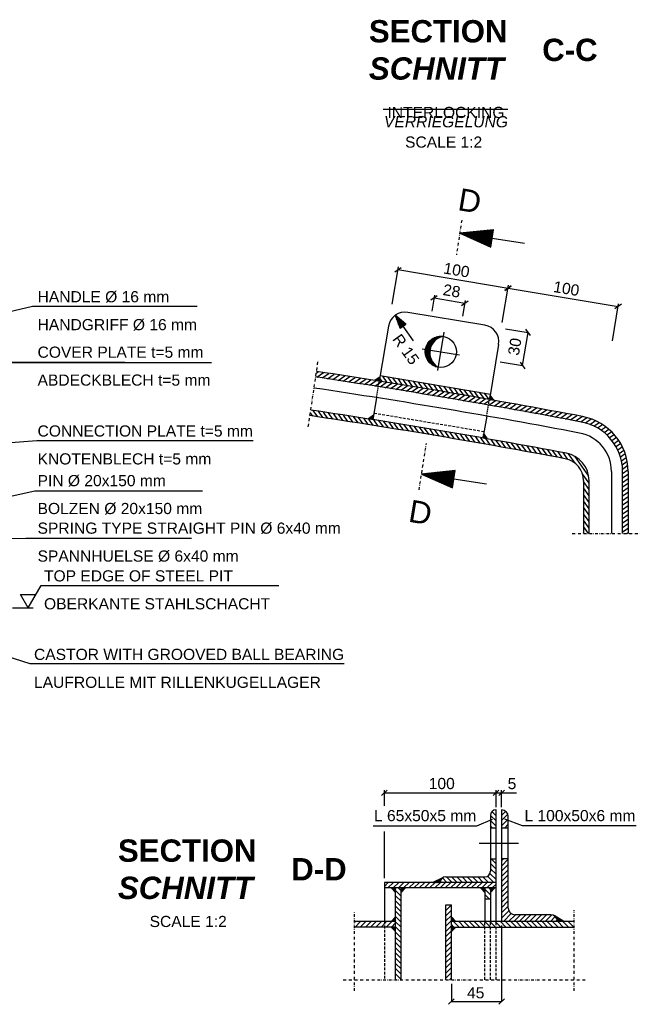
# Model space of a CAD drawing. Header units: millimetres. Extents: x -199700 to -180307, y -39802 to -30209.
# Tile 8 of 11: x -191631 to -191076, y -39802 to -38920. Entities that reach past the tile are written whole.
import ezdxf

# ---------------------------------------------------------------- set-up
doc = ezdxf.new("R2010")
doc.units = ezdxf.units.MM
doc.header["$LTSCALE"] = 5
doc.header["$MEASUREMENT"] = 0
for name, pattern in [('DASHDOT', [1, 0.5, -0.25, 0, -0.25]), ('DASHED', [0.75, 0.5, -0.25]), ('HIDDEN', [0.375, 0.25, -0.125])]:
    doc.linetypes.add(name, pattern=pattern)
doc.layers.get('0').update_dxf_attribs({"linetype": 'CONTINUOUS'})
for name, color, linetype in [('2', 7, 'CONTINUOUS'), ('3', 7, 'CONTINUOUS'), ('4', 7, 'CONTINUOUS'), ('5', 7, 'CONTINUOUS'), ('6', 7, 'CONTINUOUS'), ('7', 7, 'CONTINUOUS'), ('Beschriftung', 7, 'CONTINUOUS')]:
    doc.layers.add(name, color=color, linetype=linetype)

# ---------------------------------------------------------------- blocks, each defined once
blk = doc.blocks.new('VER')
at = {"layer": '2', "color": 7, "linetype": 'Continuous'}
for p, q in [((0, -40), (40, 0)), ((0, -35.757), (35.757, 0)), ((0, -31.515), (31.515, 0)), ((0, -27.273), (27.273, 0)), ((0, -23.029), (23.029, 0)), ((0, -18.787), (18.787, 0)), ((0, -14.545), (14.545, 0)), ((0, -10.301), (10.301, 0)), ((0, -6.059), (6.059, 0)), ((0, -1.817), (1.817, 0))]:
    blk.add_line(p, q, dxfattribs=at)
blk = doc.blocks.new('PFEIL')
at = {"layer": '4', "color": 7, "linetype": 'Continuous'}
for p, q in [((-400, 0), (-200, 0)), ((-200, 53.59), (-200, -53.59)), ((0, 0), (-200, 53.59)), ((-200, 50.491), (-188.434, 50.491)), ((-200, 45.991), (-171.64, 45.991)), ((-200, 41.491), (-154.846, 41.491)), ((-200, 36.991), (-138.052, 36.991)), ((-200, 32.491), (-121.258, 32.491)), ((-200, 27.991), (-104.464, 27.991)), ((-200, 23.491), (-87.669, 23.491)), ((-200, 18.991), (-70.875, 18.991)), ((-200, 14.491), (-54.081, 14.491)), ((-200, 9.991), (-37.287, 9.991)), ((-200, 5.491), (-20.493, 5.491)), ((-200, 0.991), (-3.698, 0.991)), ((-200, -53.59), (0, 0)), ((-200, -3.509), (-13.096, -3.509)), ((-200, -8.009), (-29.89, -8.009)), ((-200, -12.509), (-46.684, -12.509)), ((-200, -17.009), (-63.478, -17.009)), ((-200, -21.509), (-80.272, -21.509)), ((-200, -26.009), (-97.067, -26.009)), ((-200, -30.509), (-113.861, -30.509)), ((-200, -35.009), (-130.655, -35.009)), ((-200, -39.509), (-147.449, -39.509)), ((-200, -44.009), (-164.243, -44.009)), ((-200, -48.509), (-181.038, -48.509)), ((-200, -53.009), (-197.832, -53.009))]:
    blk.add_line(p, q, dxfattribs=at)

msp = doc.modelspace()

# ---------------------------------------------------------------- linework, layer by layer
at = {"linetype": 'Continuous'}
msp.add_line((-191305.4, -38999.9), (-191193.53, -38999.9), dxfattribs=at)
at = {"layer": '2', "color": 7, "linetype": 'Continuous'}
for p, q in [((-191284.91, -39192.53), (-191294.45, -39184.66)), ((-191294.45, -39184.66), (-191290.12, -39196.25)), ((-191287.56, -39194.42), (-191294.37, -39184.87)), ((-191287.78, -39194.58), (-191294.01, -39185.85)), ((-191287.34, -39194.26), (-191293.83, -39185.17)), ((-191287.12, -39194.11), (-191293.03, -39185.84)), ((-191214.23, -39193.62), (-191283.27, -39182.08)), ((-191300.54, -39194.4), (-191308.78, -39243.72)), ((-191288, -39194.73), (-191293.65, -39186.82)), ((-191288.22, -39194.89), (-191293.28, -39187.79)), ((-191288.44, -39195.04), (-191292.92, -39188.77)), ((-191288.66, -39195.2), (-191292.55, -39189.74)), ((-191286.91, -39193.95), (-191292.23, -39186.5)), ((-191288.88, -39195.36), (-191292.19, -39190.71)), ((-191289.09, -39195.51), (-191291.83, -39191.68)), ((-191289.31, -39195.67), (-191291.46, -39192.66)), ((-191286.69, -39193.8), (-191291.42, -39187.16)), ((-191289.53, -39195.83), (-191291.1, -39193.63)), ((-191289.75, -39195.98), (-191290.73, -39194.6)), ((-191286.47, -39193.64), (-191290.62, -39187.82)), ((-191290.12, -39196.25), (-191284.91, -39192.53)), ((-191286.25, -39193.48), (-191289.82, -39188.48)), ((-191286.03, -39193.33), (-191289.02, -39189.14)), ((-191285.81, -39193.17), (-191288.22, -39189.8)), ((-191278.02, -39207.7), (-191287.51, -39194.39)), ((-191285.59, -39193.01), (-191287.42, -39190.46)), ((-191285.37, -39192.86), (-191286.61, -39191.12)), ((-191285.16, -39192.7), (-191285.81, -39191.78)), ((-191284.94, -39192.55), (-191285.01, -39192.44)), ((-191289.97, -39196.14), (-191290.37, -39195.58)), ((-191201.91, -39210.89), (-191210.15, -39260.2)), ((-191307.96, -39238.78), (-191209.33, -39255.27)), ((-191311.25, -39258.51), (-191314.55, -39278.23)), ((-191212.62, -39274.99), (-191215.92, -39294.71)), ((-191100.91, -39324.57), (-191100.91, -39380.17)), ((-191090.91, -39380.17), (-191090.91, -39324.57)), ((-191085.91, -39324.57), (-191085.91, -39380.17)), ((-191125.91, -39332.86), (-191125.91, -39380.17)), ((-191120.91, -39380.17), (-191120.91, -39332.86)), ((-191209.26, -39632.79), (-191209.26, -39682.79)), ((-191204.26, -39727.79), (-191204.26, -39627.79)), ((-191199.26, -39627.79), (-191199.26, -39727.79)), ((-191193.26, -39715.79), (-191193.26, -39633.79)), ((-191209.26, -39643.79), (-191204.26, -39643.79)), ((-191199.26, -39643.79), (-191193.26, -39643.79)), ((-191209.26, -39671.79), (-191204.26, -39671.79)), ((-191193.26, -39671.79), (-191199.26, -39671.79)), ((-191261.12, -39692.79), (-191251.37, -39688.26)), ((-191249.26, -39687.79), (-191214.26, -39687.79)), ((-191304.26, -39692.79), (-191304.26, -39727.79)), ((-191204.26, -39692.79), (-191304.26, -39692.79)), ((-191260.4, -39692.79), (-191252.79, -39689.25)), ((-191259.69, -39692.79), (-191253.27, -39689.8)), ((-191258.98, -39692.79), (-191253.59, -39690.28)), ((-191258.27, -39692.79), (-191253.81, -39690.72)), ((-191257.56, -39692.79), (-191253.98, -39691.12)), ((-191256.85, -39692.79), (-191254.1, -39691.51)), ((-191255.43, -39692.79), (-191254.23, -39692.24)), ((-191254.7, -39692.78), (-191254.26, -39692.58)), ((-191204.26, -39697.79), (-191304.26, -39697.79)), ((-191294.26, -39779.99), (-191294.26, -39697.79)), ((-191289.26, -39779.99), (-191289.26, -39697.79)), ((-191214.26, -39697.79), (-191214.26, -39727.79)), ((-191209.26, -39697.79), (-191209.26, -39727.79)), ((-191209.26, -39701.79), (-191205.26, -39697.79)), ((-191209.26, -39701.37), (-191205.69, -39697.79)), ((-191209.26, -39700.94), (-191206.11, -39697.79)), ((-191209.26, -39700.52), (-191206.54, -39697.79)), ((-191209.26, -39700.09), (-191206.96, -39697.79)), ((-191209.26, -39699.67), (-191207.39, -39697.79)), ((-191209.26, -39699.25), (-191207.81, -39697.79)), ((-191209.26, -39698.82), (-191208.23, -39697.79)), ((-191209.26, -39698.4), (-191208.66, -39697.79)), ((-191209.26, -39697.97), (-191209.08, -39697.79)), ((-191249.26, -39712.79), (-191244.26, -39712.79)), ((-191249.26, -39779.99), (-191249.26, -39712.79)), ((-191244.26, -39779.99), (-191244.26, -39712.79)), ((-191209.26, -39707.79), (-191214.26, -39707.79)), ((-191155.26, -39721.79), (-191187.26, -39721.79)), ((-191143.36, -39727.79), (-191152.24, -39722.61)), ((-191143.96, -39727.79), (-191150.77, -39723.81)), ((-191294.26, -39727.79), (-191331.11, -39727.79)), ((-191294.26, -39732.79), (-191331.11, -39732.79)), ((-191134.26, -39727.79), (-191244.26, -39727.79)), ((-191244.26, -39732.79), (-191134.26, -39732.79)), ((-191144.55, -39727.79), (-191150.28, -39724.45)), ((-191145.15, -39727.79), (-191149.96, -39724.98)), ((-191145.74, -39727.79), (-191149.74, -39725.46)), ((-191146.34, -39727.79), (-191149.57, -39725.9)), ((-191146.93, -39727.79), (-191149.45, -39726.32)), ((-191147.53, -39727.79), (-191149.36, -39726.72)), ((-191148.12, -39727.79), (-191149.3, -39727.1)), ((-191148.72, -39727.79), (-191149.27, -39727.47))]:
    msp.add_line(p, q, dxfattribs=at)
at = {"layer": '2', "color": 7, "linetype": 'DASHDOT', "ltscale": 50}
for p, q in [((-191256.5, -39234.2), (-191250.73, -39199.68)), ((-191270.46, -39214.63), (-191236.93, -39220.24)), ((-191219.26, -39657.79), (-191184.26, -39657.79))]:
    msp.add_line(p, q, dxfattribs=at)
at = {"layer": '2', "color": 7, "linetype": 'DASHDOT'}
for p, q in [((-191372.39, -39284.5), (-191363.53, -39225.16)), ((-191135.91, -39380.17), (-191075.91, -39380.17)), ((-191331.11, -39789.99), (-191331.11, -39719.48)), ((-191134.26, -39789.99), (-191134.26, -39717.79)), ((-191341.11, -39779.99), (-191124.26, -39779.99))]:
    msp.add_line(p, q, dxfattribs=at)
at = {"layer": '2', "color": 7, "linetype": 'HIDDEN'}
for p, q in [((-191311.25, -39258.51), (-191308.78, -39243.72)), ((-191212.62, -39274.99), (-191210.15, -39260.2))]:
    msp.add_line(p, q, dxfattribs=at)
at = {"layer": '2', "color": 7, "linetype": 'DASHED'}
for p, q in [((-191313.56, -39272.31), (-191214.93, -39288.8)), ((-191304.26, -39727.79), (-191304.26, -39779.99)), ((-191214.26, -39779.99), (-191214.26, -39727.79)), ((-191209.26, -39779.99), (-191209.26, -39727.79)), ((-191204.26, -39779.99), (-191204.26, -39727.79))]:
    msp.add_line(p, q, dxfattribs=at)
at = {"layer": '2', "color": 7, "linetype": 'Continuous'}
msp.add_circle((-191253.69, -39217.44), 14, dxfattribs=at)
for centre, radius, start, end in [((-191285.74, -39196.87), 15, 80.50879, 170.50837), ((-191216.7, -39208.41), 15, 350.50838, 80.50806), ((-192275.92, -45335.24), 6167.83, 79.261281, 81.507039), ((-192275.92, -45335.24), 6162.83, 79.261217, 81.507036), ((-192275.92, -45335.24), 6152.83, 79.261089, 81.507039), ((-192275.92, -45335.24), 6132.83, 79.338, 81.507039), ((-192275.92, -45335.24), 6127.83, 79.338064, 81.507039), ((-191135.91, -39324.57), 45, 0, 79.33985), ((-191135.91, -39324.57), 50, 0, 79.33985), ((-191135.91, -39324.57), 35, 0, 79.33985), ((-191145.91, -39332.86), 25, 0, 79.26122), ((-191145.91, -39332.86), 20, 0, 79.26122), ((-191204.26, -39632.79), 5, 90, 180), ((-191199.26, -39633.79), 6, 0, 90), ((-191249.26, -39692.79), 5, 90, 180), ((-191214.26, -39682.79), 5, 270, 0), ((-191187.26, -39715.79), 6, 180, 270), ((-191155.26, -39727.79), 6, 0, 90)]:
    msp.add_arc(centre, radius, start, end, dxfattribs=at)
at = {"layer": '3', "color": 7, "linetype": 'Continuous'}
for p, q in [((-191297.24, -39174.67), (-191291.67, -39141.34)), ((-191294.96, -39145.86), (-191289.2, -39141.76)), ((-191292.08, -39143.81), (-191193.45, -39160.3)), ((-191198.61, -39191.16), (-191193.04, -39157.83)), ((-191190.57, -39158.25), (-191196.33, -39162.35)), ((-191196.33, -39162.35), (-191190.57, -39158.25)), ((-191256.88, -39167.21), (-191262.72, -39171.19)), ((-191193.45, -39160.3), (-191094.82, -39176.79)), ((-191235.11, -39175.8), (-191229.26, -39171.82)), ((-191099.98, -39207.65), (-191094.4, -39174.32)), ((-191091.94, -39174.74), (-191097.69, -39178.84)), ((-191195.73, -39196.71), (-191175.57, -39200.08)), ((-191180.51, -39229.67), (-191175.57, -39200.08)), ((-191173.51, -39202.96), (-191177.62, -39197.2)), ((-191200.68, -39226.3), (-191180.51, -39229.67)), ((-191182.57, -39226.79), (-191178.46, -39232.55)), ((-191306.76, -39615.09), (-191301.76, -39610.09)), ((-191304.26, -39624.15), (-191304.26, -39610.09)), ((-191304.26, -39612.59), (-191186.03, -39612.59)), ((-191201.76, -39610.09), (-191206.76, -39615.09)), ((-191201.76, -39610.09), (-191206.76, -39615.09)), ((-191204.26, -39625.29), (-191204.26, -39610.09)), ((-191201.76, -39615.09), (-191196.76, -39610.09)), ((-191199.26, -39625.29), (-191199.26, -39610.09)), ((-191304.26, -39689.04), (-191304.26, -39647.09)), ((-191199.26, -39731.54), (-191199.26, -39799.53)), ((-191244.26, -39783.74), (-191244.26, -39799.53)), ((-191246.76, -39802.03), (-191241.76, -39797.03)), ((-191244.26, -39799.53), (-191199.26, -39799.53)), ((-191196.76, -39797.03), (-191201.76, -39802.03))]:
    msp.add_line(p, q, dxfattribs=at)
at = {"layer": '3', "linetype": 'Continuous'}
for p, q in [((-191259.34, -39166.74), (-191261.71, -39180.93)), ((-191259.8, -39169.2), (-191232.19, -39173.81)), ((-191231.77, -39171.35), (-191234.14, -39185.54))]:
    msp.add_line(p, q, dxfattribs=at)
at = {"layer": '4', "color": 7, "linetype": 'DASHDOT'}
for p, q in [((-191234.96, -39099.52), (-191239.79, -39130.54)), ((-191273.22, -39341.15), (-191266.63, -39299.5))]:
    msp.add_line(p, q, dxfattribs=at)
at = {"layer": '5', "color": 7, "linetype": 'Continuous'}
for p, q in [((-191255.16, -39203.51), (-191252.23, -39203.51)), ((-191266.8, -39212.51), (-191262.43, -39212.51)), ((-191266.56, -39211.91), (-191262.16, -39211.91)), ((-191266.28, -39211.31), (-191261.86, -39211.31)), ((-191265.97, -39210.71), (-191261.53, -39210.71)), ((-191265.63, -39210.11), (-191261.16, -39210.11)), ((-191265.24, -39209.51), (-191260.75, -39209.51)), ((-191264.8, -39208.91), (-191260.3, -39208.91)), ((-191264.31, -39208.31), (-191259.8, -39208.31)), ((-191263.77, -39207.71), (-191259.23, -39207.71)), ((-191263.15, -39207.11), (-191258.61, -39207.11)), ((-191262.45, -39206.51), (-191257.9, -39206.51)), ((-191261.65, -39205.91), (-191257.09, -39205.91)), ((-191260.7, -39205.31), (-191256.15, -39205.31)), ((-191259.54, -39204.71), (-191255.02, -39204.71)), ((-191258, -39204.11), (-191253.57, -39204.11)), ((-191267.69, -39217.31), (-191263.55, -39217.31)), ((-191267.69, -39217.91), (-191263.58, -39217.91)), ((-191267.68, -39216.71), (-191263.5, -39216.71)), ((-191267.65, -39218.51), (-191263.58, -39218.51)), ((-191267.63, -39216.11), (-191263.42, -39216.11)), ((-191267.59, -39219.11), (-191263.56, -39219.11)), ((-191267.56, -39215.51), (-191263.32, -39215.51)), ((-191267.51, -39219.71), (-191263.51, -39219.71)), ((-191267.47, -39214.91), (-191263.2, -39214.91)), ((-191267.4, -39220.31), (-191263.44, -39220.31)), ((-191267.34, -39214.31), (-191263.04, -39214.31)), ((-191267.26, -39220.91), (-191263.35, -39220.91)), ((-191267.19, -39213.71), (-191262.87, -39213.71)), ((-191267.01, -39213.11), (-191262.66, -39213.11)), ((-191267.09, -39221.51), (-191263.23, -39221.51)), ((-191266.89, -39222.11), (-191263.09, -39222.11)), ((-191266.66, -39222.71), (-191262.92, -39222.71)), ((-191266.4, -39223.31), (-191262.72, -39223.31)), ((-191266.11, -39223.91), (-191262.49, -39223.91)), ((-191265.77, -39224.51), (-191262.23, -39224.51)), ((-191265.4, -39225.11), (-191261.94, -39225.11)), ((-191264.99, -39225.71), (-191261.62, -39225.71)), ((-191264.52, -39226.31), (-191261.26, -39226.31)), ((-191264, -39226.91), (-191260.87, -39226.91)), ((-191263.41, -39227.51), (-191260.42, -39227.51)), ((-191262.75, -39228.11), (-191259.93, -39228.11)), ((-191261.99, -39228.71), (-191259.39, -39228.71)), ((-191261.11, -39229.31), (-191258.78, -39229.31)), ((-191260.04, -39229.91), (-191258.09, -39229.91)), ((-191365.22, -39236.51), (-191363.47, -39235.28)), ((-191364.68, -39240.16), (-191358.74, -39236)), ((-191359.94, -39240.87), (-191354.01, -39236.71)), ((-191355.21, -39241.58), (-191349.27, -39237.43)), ((-191350.48, -39242.3), (-191344.54, -39238.14)), ((-191345.75, -39243.02), (-191339.82, -39238.87)), ((-191258.69, -39230.51), (-191257.31, -39230.51)), ((-191256.68, -39231.11), (-191256.41, -39231.11)), ((-191341.03, -39243.74), (-191335.11, -39239.6)), ((-191336.32, -39244.47), (-191330.4, -39240.33)), ((-191331.61, -39245.2), (-191325.69, -39241.06)), ((-191326.89, -39245.93), (-191320.98, -39241.79)), ((-191322.19, -39246.66), (-191316.29, -39242.53)), ((-191317.5, -39247.4), (-191311.6, -39243.27)), ((-191312.8, -39248.15), (-191306.91, -39244.02)), ((-191306.22, -39244.15), (-191308.35, -39241.11)), ((-191308.11, -39248.89), (-191302.22, -39244.76)), ((-191301.66, -39244.91), (-191305.68, -39239.16)), ((-191303.42, -39249.63), (-191297.53, -39245.51)), ((-191297.09, -39245.67), (-191301.12, -39239.92)), ((-191298.74, -39250.38), (-191292.86, -39246.27)), ((-191292.53, -39246.43), (-191296.55, -39240.69)), ((-191294.07, -39251.14), (-191288.19, -39247.03)), ((-191287.97, -39247.2), (-191292, -39241.45)), ((-191289.39, -39251.9), (-191283.52, -39247.78)), ((-191283.41, -39247.96), (-191287.43, -39242.21)), ((-191278.85, -39248.72), (-191282.87, -39242.97)), ((-191274.28, -39249.48), (-191278.31, -39243.74)), ((-191269.72, -39250.25), (-191273.74, -39244.5)), ((-191265.16, -39251.01), (-191269.18, -39245.26)), ((-191260.59, -39251.77), (-191264.62, -39246.03)), ((-191256.03, -39252.54), (-191260.06, -39246.79)), ((-191251.47, -39253.3), (-191255.49, -39247.55)), ((-191284.72, -39252.65), (-191278.85, -39248.54)), ((-191280.05, -39253.41), (-191274.19, -39249.31)), ((-191275.4, -39254.18), (-191269.54, -39250.08)), ((-191270.74, -39254.95), (-191264.89, -39250.85)), ((-191266.09, -39255.72), (-191260.24, -39251.62)), ((-191261.43, -39256.49), (-191255.58, -39252.4)), ((-191256.78, -39257.27), (-191250.95, -39253.18)), ((-191252.15, -39258.05), (-191246.32, -39253.97)), ((-191246.91, -39254.06), (-191250.93, -39248.31)), ((-191247.52, -39258.84), (-191241.68, -39254.75)), ((-191242.34, -39254.83), (-191246.36, -39249.08)), ((-191242.88, -39259.62), (-191237.05, -39255.54)), ((-191237.78, -39255.59), (-191241.8, -39249.84)), ((-191238.25, -39260.4), (-191232.43, -39256.33)), ((-191233.21, -39256.35), (-191237.24, -39250.6)), ((-191228.65, -39257.11), (-191232.68, -39251.37)), ((-191224.09, -39257.88), (-191228.11, -39252.13)), ((-191219.53, -39258.64), (-191223.55, -39252.89)), ((-191214.96, -39259.4), (-191218.99, -39253.66)), ((-191210.4, -39260.17), (-191214.43, -39254.42)), ((-191209.42, -39255.82), (-191209.86, -39255.18)), ((-191233.63, -39261.2), (-191227.81, -39257.13)), ((-191229.01, -39262), (-191223.19, -39257.93)), ((-191224.39, -39262.79), (-191218.58, -39258.73)), ((-191219.78, -39263.59), (-191213.97, -39259.53)), ((-191215.16, -39264.39), (-191209.37, -39260.33)), ((-191210.57, -39265.2), (-191204.77, -39261.15)), ((-191205.97, -39266.01), (-191200.18, -39261.96)), ((-191201.39, -39266.82), (-191195.6, -39262.77)), ((-191196.8, -39267.63), (-191191.01, -39263.58)), ((-191192.21, -39268.45), (-191186.43, -39264.4)), ((-191187.63, -39269.27), (-191181.86, -39265.23)), ((-191368.45, -39274.98), (-191370.52, -39272.02)), ((-191363.94, -39275.66), (-191367.91, -39270.01)), ((-191359.44, -39276.35), (-191363.4, -39270.68)), ((-191354.93, -39277.03), (-191358.9, -39271.36)), ((-191350.43, -39277.71), (-191354.39, -39272.05)), ((-191345.91, -39278.4), (-191349.88, -39272.74)), ((-191341.39, -39279.1), (-191345.36, -39273.43)), ((-191336.88, -39279.8), (-191340.85, -39274.12)), ((-191183.05, -39270.1), (-191177.29, -39266.06)), ((-191178.48, -39270.92), (-191172.71, -39266.88)), ((-191173.9, -39271.75), (-191168.14, -39267.71)), ((-191169.34, -39272.58), (-191163.59, -39268.55)), ((-191164.78, -39273.42), (-191159.03, -39269.39)), ((-191160.23, -39274.25), (-191154.48, -39270.23)), ((-191155.67, -39275.09), (-191149.92, -39271.07)), ((-191151.11, -39275.93), (-191145.37, -39271.91)), ((-191146.57, -39276.78), (-191140.84, -39272.77)), ((-191142.03, -39277.63), (-191136.3, -39273.62)), ((-191332.36, -39280.5), (-191336.34, -39274.82)), ((-191327.84, -39281.2), (-191331.81, -39275.53)), ((-191323.31, -39281.92), (-191327.29, -39276.24)), ((-191318.78, -39282.64), (-191322.76, -39276.94)), ((-191314.23, -39283.36), (-191318.22, -39277.66)), ((-191309.7, -39284.08), (-191313.69, -39278.37)), ((-191305.17, -39284.79), (-191309.15, -39279.1)), ((-191300.62, -39285.53), (-191304.61, -39279.83)), ((-191296.08, -39286.27), (-191300.08, -39280.56)), ((-191291.53, -39287.01), (-191295.54, -39281.28)), ((-191286.99, -39287.74), (-191290.99, -39282.02)), ((-191282.42, -39288.49), (-191286.42, -39282.77)), ((-191137.5, -39278.48), (-191131.77, -39274.47)), ((-191132.96, -39279.33), (-191127.23, -39275.32)), ((-191128.42, -39280.19), (-191122.87, -39276.3)), ((-191124.07, -39281.16), (-191118.92, -39277.55)), ((-191120.14, -39282.43), (-191115.28, -39279.02)), ((-191116.56, -39283.95), (-191111.92, -39280.7)), ((-191113.28, -39285.68), (-191108.81, -39282.56)), ((-191277.86, -39289.25), (-191281.87, -39283.52)), ((-191273.3, -39290), (-191277.32, -39284.27)), ((-191268.74, -39290.76), (-191272.77, -39285.01)), ((-191264.19, -39291.52), (-191268.2, -39285.78)), ((-191259.62, -39292.28), (-191263.64, -39286.54)), ((-191255.05, -39293.06), (-191259.08, -39287.31)), ((-191250.48, -39293.83), (-191254.51, -39288.07)), ((-191245.91, -39294.61), (-191249.95, -39288.84)), ((-191241.34, -39295.38), (-191245.37, -39289.63)), ((-191236.76, -39296.17), (-191240.79, -39290.41)), ((-191232.17, -39296.97), (-191236.21, -39291.2)), ((-191110.26, -39287.6), (-191105.93, -39284.57)), ((-191107.48, -39289.68), (-191103.25, -39286.72)), ((-191104.94, -39291.93), (-191100.77, -39289.01)), ((-191102.6, -39294.32), (-191098.48, -39291.43)), ((-191227.59, -39297.76), (-191231.63, -39291.98)), ((-191223, -39298.56), (-191227.05, -39292.77)), ((-191218.43, -39299.35), (-191222.47, -39293.57)), ((-191213.83, -39300.16), (-191217.88, -39294.38)), ((-191209.24, -39300.98), (-191213.3, -39295.18)), ((-191204.64, -39301.79), (-191208.71, -39295.99)), ((-191200.05, -39302.61), (-191204.11, -39296.8)), ((-191195.44, -39303.42), (-191199.5, -39297.63)), ((-191190.83, -39304.26), (-191194.9, -39298.45)), ((-191186.22, -39305.09), (-191190.29, -39299.27)), ((-191181.6, -39305.93), (-191185.69, -39300.1)), ((-191100.47, -39296.85), (-191096.36, -39293.98)), ((-191098.52, -39299.52), (-191094.43, -39296.66)), ((-191096.79, -39302.34), (-191092.68, -39299.46)), ((-191176.99, -39306.76), (-191181.07, -39300.94)), ((-191172.37, -39307.6), (-191176.45, -39301.78)), ((-191167.75, -39308.46), (-191171.83, -39302.63)), ((-191163.12, -39309.31), (-191167.21, -39303.47)), ((-191158.49, -39310.17), (-191162.59, -39304.32)), ((-191153.87, -39311.02), (-191157.96, -39305.18)), ((-191149.23, -39311.88), (-191153.32, -39306.04)), ((-191144.59, -39312.75), (-191148.69, -39306.91)), ((-191139.83, -39313.8), (-191144.06, -39307.77)), ((-191133.36, -39317.29), (-191139.35, -39308.73)), ((-191095.26, -39305.29), (-191091.1, -39302.39)), ((-191093.93, -39308.39), (-191089.72, -39305.44)), ((-191092.81, -39311.64), (-191088.53, -39308.64)), ((-191121.24, -39328.85), (-191133.7, -39311.05)), ((-191091.93, -39315.05), (-191087.53, -39311.97)), ((-191091.31, -39318.64), (-191086.75, -39315.45)), ((-191120.91, -39335.07), (-191127, -39326.37)), ((-191090.96, -39322.43), (-191086.21, -39319.1)), ((-191090.91, -39326.42), (-191085.94, -39322.94)), ((-191090.91, -39330.45), (-191085.91, -39326.95)), ((-191120.91, -39340.82), (-191125.91, -39333.68)), ((-191090.91, -39334.48), (-191085.91, -39330.98)), ((-191090.91, -39338.51), (-191085.91, -39335.01)), ((-191120.91, -39346.58), (-191125.91, -39339.44)), ((-191090.91, -39342.55), (-191085.91, -39339.05)), ((-191090.91, -39346.58), (-191085.91, -39343.07)), ((-191120.91, -39352.33), (-191125.91, -39345.19)), ((-191120.91, -39358.08), (-191125.91, -39350.94)), ((-191090.91, -39350.6), (-191085.91, -39347.1)), ((-191090.91, -39354.63), (-191085.91, -39351.13)), ((-191120.91, -39363.83), (-191125.91, -39356.69)), ((-191120.91, -39369.59), (-191125.91, -39362.45)), ((-191090.91, -39358.66), (-191085.91, -39355.16)), ((-191090.91, -39362.69), (-191085.91, -39359.19)), ((-191120.91, -39375.34), (-191125.91, -39368.2)), ((-191090.91, -39366.73), (-191085.91, -39363.23)), ((-191090.91, -39370.76), (-191085.91, -39367.26)), ((-191090.91, -39374.79), (-191085.91, -39371.29)), ((-191121.56, -39380.17), (-191125.91, -39373.95)), ((-191125.58, -39380.17), (-191125.91, -39379.71)), ((-191090.91, -39378.82), (-191085.91, -39375.32)), ((-191087.09, -39380.17), (-191085.91, -39379.35)), ((-191204.26, -39637.77), (-191209.26, -39632.77)), ((-191204.26, -39633.1), (-191207.95, -39629.42)), ((-191204.26, -39628.44), (-191204.87, -39627.83)), ((-191199.26, -39628.11), (-191198.96, -39627.8)), ((-191199.26, -39632.78), (-191195.56, -39629.08)), ((-191199.26, -39637.45), (-191193.61, -39631.79)), ((-191204.26, -39642.44), (-191209.26, -39637.44)), ((-191207.58, -39643.79), (-191209.26, -39642.1)), ((-191199.26, -39642.11), (-191193.26, -39636.11)), ((-191196.28, -39643.79), (-191193.26, -39640.78)), ((-191204.26, -39680.87), (-191209.26, -39675.87)), ((-191204.26, -39676.2), (-191208.68, -39671.79)), ((-191199.26, -39673.46), (-191197.6, -39671.79)), ((-191199.26, -39678.13), (-191193.26, -39672.13)), ((-191199.26, -39682.79), (-191193.26, -39676.79)), ((-191248.35, -39692.79), (-191252.31, -39688.83)), ((-191243.68, -39692.79), (-191248.68, -39687.79)), ((-191239.01, -39692.79), (-191244.01, -39687.79)), ((-191234.34, -39692.79), (-191239.34, -39687.79)), ((-191229.68, -39692.79), (-191234.68, -39687.79)), ((-191225.01, -39692.79), (-191230.01, -39687.79)), ((-191220.34, -39692.79), (-191225.34, -39687.79)), ((-191215.68, -39692.79), (-191220.68, -39687.79)), ((-191211.01, -39692.79), (-191216.01, -39687.79)), ((-191206.34, -39692.79), (-191211.93, -39687.21)), ((-191204.26, -39690.2), (-191209.68, -39684.78)), ((-191204.26, -39685.54), (-191209.26, -39680.54)), ((-191199.26, -39687.46), (-191193.26, -39681.46)), ((-191199.26, -39692.13), (-191193.26, -39686.13)), ((-191304.26, -39696.34), (-191300.72, -39692.79)), ((-191301.05, -39697.79), (-191296.05, -39692.79)), ((-191296.39, -39697.79), (-191291.39, -39692.79)), ((-191291.72, -39697.79), (-191286.72, -39692.79)), ((-191287.05, -39697.79), (-191282.05, -39692.79)), ((-191282.39, -39697.79), (-191277.39, -39692.79)), ((-191277.72, -39697.79), (-191272.72, -39692.79)), ((-191273.05, -39697.79), (-191268.05, -39692.79)), ((-191268.39, -39697.79), (-191263.39, -39692.79)), ((-191263.72, -39697.79), (-191258.72, -39692.79)), ((-191259.05, -39697.79), (-191254.05, -39692.79)), ((-191254.38, -39697.79), (-191249.38, -39692.79)), ((-191253.01, -39692.79), (-191254.13, -39691.67)), ((-191249.72, -39697.79), (-191244.72, -39692.79)), ((-191245.05, -39697.79), (-191240.05, -39692.79)), ((-191240.39, -39697.79), (-191235.39, -39692.79)), ((-191235.72, -39697.79), (-191230.72, -39692.79)), ((-191231.04, -39697.79), (-191226.04, -39692.79)), ((-191226.38, -39697.79), (-191221.38, -39692.79)), ((-191221.72, -39697.79), (-191216.72, -39692.79)), ((-191217.05, -39697.79), (-191212.05, -39692.79)), ((-191212.38, -39697.79), (-191207.38, -39692.79)), ((-191207.72, -39697.79), (-191204.26, -39694.34)), ((-191199.26, -39696.79), (-191193.26, -39690.79)), ((-191199.26, -39701.46), (-191193.26, -39695.46)), ((-191289.26, -39705.04), (-191294.26, -39700.04)), ((-191289.26, -39709.7), (-191294.26, -39704.7)), ((-191289.26, -39700.38), (-191291.85, -39697.79)), ((-191209.26, -39703.86), (-191214.26, -39698.86)), ((-191210, -39707.79), (-191214.26, -39703.53)), ((-191209.26, -39699.19), (-191210.67, -39697.79)), ((-191199.26, -39706.13), (-191193.26, -39700.13)), ((-191199.26, -39710.79), (-191193.26, -39704.79)), ((-191289.26, -39714.37), (-191294.26, -39709.37)), ((-191289.26, -39719.04), (-191294.26, -39714.04)), ((-191249.26, -39713.34), (-191248.72, -39712.79)), ((-191249.26, -39718), (-191244.26, -39713)), ((-191199.26, -39715.46), (-191193.26, -39709.46)), ((-191199.26, -39720.13), (-191193.26, -39714.13)), ((-191289.26, -39723.7), (-191294.26, -39718.7)), ((-191289.26, -39728.37), (-191294.26, -39723.37)), ((-191249.26, -39722.67), (-191244.26, -39717.67)), ((-191249.26, -39727.33), (-191244.26, -39722.33)), ((-191199.26, -39724.79), (-191192.73, -39718.26)), ((-191197.59, -39727.79), (-191190.59, -39720.78)), ((-191192.93, -39727.79), (-191186.93, -39721.79)), ((-191188.26, -39727.79), (-191182.26, -39721.79)), ((-191183.59, -39727.79), (-191177.59, -39721.79)), ((-191178.93, -39727.79), (-191172.93, -39721.79)), ((-191174.26, -39727.79), (-191168.26, -39721.79)), ((-191169.59, -39727.79), (-191163.59, -39721.79)), ((-191164.93, -39727.79), (-191158.93, -39721.79)), ((-191160.26, -39727.79), (-191154.34, -39721.87)), ((-191155.59, -39727.79), (-191151.19, -39723.39)), ((-191331.11, -39728.69), (-191330.21, -39727.79)), ((-191330.55, -39732.79), (-191325.55, -39727.79)), ((-191325.88, -39732.79), (-191320.88, -39727.79)), ((-191321.21, -39732.79), (-191316.21, -39727.79)), ((-191316.55, -39732.79), (-191311.55, -39727.79)), ((-191311.88, -39732.79), (-191306.88, -39727.79)), ((-191307.21, -39732.79), (-191302.21, -39727.79)), ((-191302.55, -39732.79), (-191297.55, -39727.79)), ((-191297.88, -39732.79), (-191294.26, -39729.18)), ((-191289.26, -39733.04), (-191294.26, -39728.04)), ((-191289.26, -39737.71), (-191294.26, -39732.71)), ((-191249.26, -39732.01), (-191244.26, -39727.01)), ((-191249.26, -39736.67), (-191244.26, -39731.67)), ((-191242.01, -39732.79), (-191244.26, -39730.54)), ((-191237.34, -39732.79), (-191242.34, -39727.79)), ((-191232.68, -39732.79), (-191237.68, -39727.79)), ((-191228.01, -39732.79), (-191233.01, -39727.79)), ((-191223.34, -39732.79), (-191228.34, -39727.79)), ((-191218.68, -39732.79), (-191223.68, -39727.79)), ((-191214.01, -39732.79), (-191219.01, -39727.79)), ((-191209.34, -39732.79), (-191214.34, -39727.79)), ((-191204.68, -39732.79), (-191209.68, -39727.79)), ((-191200.01, -39732.79), (-191205.01, -39727.79)), ((-191195.34, -39732.79), (-191200.34, -39727.79)), ((-191190.67, -39732.79), (-191195.67, -39727.79)), ((-191186.01, -39732.79), (-191191.01, -39727.79)), ((-191181.34, -39732.79), (-191186.34, -39727.79)), ((-191176.67, -39732.79), (-191181.67, -39727.79)), ((-191172.01, -39732.79), (-191177.01, -39727.79)), ((-191167.34, -39732.79), (-191172.34, -39727.79)), ((-191162.67, -39732.79), (-191167.67, -39727.79)), ((-191158.01, -39732.79), (-191163.01, -39727.79)), ((-191153.34, -39732.79), (-191158.34, -39727.79)), ((-191148.67, -39732.79), (-191153.67, -39727.79)), ((-191150.93, -39727.79), (-191149.45, -39726.32)), ((-191144.01, -39732.79), (-191149.01, -39727.79)), ((-191139.34, -39732.79), (-191144.34, -39727.79)), ((-191134.67, -39732.79), (-191139.67, -39727.79)), ((-191134.26, -39728.53), (-191135, -39727.79)), ((-191289.26, -39742.37), (-191294.26, -39737.37)), ((-191249.26, -39741.34), (-191244.26, -39736.34)), ((-191249.26, -39746.01), (-191244.26, -39741.01)), ((-191289.26, -39747.04), (-191294.26, -39742.04)), ((-191289.26, -39751.71), (-191294.26, -39746.71)), ((-191249.26, -39750.67), (-191244.26, -39745.67)), ((-191249.26, -39755.34), (-191244.26, -39750.34)), ((-191289.26, -39756.37), (-191294.26, -39751.37)), ((-191289.26, -39761.04), (-191294.26, -39756.04)), ((-191249.26, -39760.01), (-191244.26, -39755.01)), ((-191289.26, -39765.71), (-191294.26, -39760.71)), ((-191289.26, -39770.37), (-191294.26, -39765.37)), ((-191249.26, -39764.67), (-191244.26, -39759.67)), ((-191249.26, -39769.34), (-191244.26, -39764.34)), ((-191289.26, -39775.04), (-191294.26, -39770.04)), ((-191289.26, -39779.71), (-191294.26, -39774.71)), ((-191249.26, -39774.01), (-191244.26, -39769.01)), ((-191249.26, -39778.67), (-191244.26, -39773.67)), ((-191293.65, -39779.99), (-191294.26, -39779.37)), ((-191245.91, -39779.99), (-191244.26, -39778.34))]:
    msp.add_line(p, q, dxfattribs=at)
msp.add_arc((-191248.53, -39218.29), 15.05, 102.11329, 239.06584, dxfattribs=at)
at = {"layer": '6', "color": 7, "linetype": 'Continuous'}
for points in [[(-191656.98, -39248.5), (-191645.45, -39226.88), (-191459.23, -39226.88)], [(-191698.01, -39303.21), (-191615.45, -39296.88), (-191421.64, -39296.88)], [(-191699.67, -39360.32), (-191617.45, -39342.04), (-191467.13, -39342.04)], [(-191755.85, -39387.06), (-191625.45, -39384.46), (-191476.88, -39384.46)]]:
    msp.add_lwpolyline(points, dxfattribs=at)
at = {"layer": '7', "color": 7, "linetype": 'Continuous'}
for p, q in [((-191623.39, -39446.9), (-191611.82, -39426.86)), ((-191611.82, -39426.86), (-191398.93, -39426.86)), ((-191630.32, -39434.9), (-191616.46, -39434.9)), ((-191623.39, -39446.9), (-191630.32, -39434.9)), ((-191637.35, -39446.9), (-191618.82, -39446.9))]:
    msp.add_line(p, q, dxfattribs=at)
for points in [[(-191472.04, -39176.88), (-191619.45, -39176.88), (-191726.14, -39201.86)], [(-191536.68, -39226.88), (-191645.45, -39226.88), (-191657.45, -39248.88)], [(-191340.34, -39496.88), (-191621.45, -39496.88), (-191863.45, -39419.88)], [(-191314.28, -39642.26), (-191221.46, -39642.26), (-191207.46, -39636.26)], [(-191078.84, -39642.26), (-191180.46, -39642.26), (-191196.46, -39636.26)]]:
    msp.add_lwpolyline(points, dxfattribs=at)

# ---------------------------------------------------------------- block references
at = {"layer": '2', "color": 7, "linetype": 'Continuous', "xscale": 0.1, "yscale": 0.1, "zscale": 0.1}
for p, rotation in [((-191308.78, -39243.72), 170.999993), ((-191210.15, -39260.2), 80.999993), ((-191314.55, -39278.23), 170.999993), ((-191215.92, -39294.71), 80.999993), ((-191294.26, -39697.79), 270), ((-191214.26, -39697.79), 270), ((-191294.26, -39727.79), 180), ((-191244.26, -39727.79), 90), ((-191294.26, -39732.79), 270)]:
    msp.add_blockref('VER', p, dxfattribs=dict(at, rotation=rotation))
for p in [(-191289.26, -39697.79), (-191244.26, -39732.79)]:
    msp.add_blockref('VER', p, dxfattribs=at)
at = {"layer": '4', "color": 7, "linetype": 'Continuous', "xscale": 0.146947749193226, "yscale": 0.146947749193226, "zscale": 0.146947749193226, "rotation": 170.999993}
for p in [(-191236.8, -39111.18), (-191270.98, -39326.95)]:
    msp.add_blockref('PFEIL', p, dxfattribs=at)

# ---------------------------------------------------------------- texts
at = {"layer": 'Beschriftung', "linetype": 'Continuous'}
for s, insert, char_height, width, attachment_point, line_spacing_factor in [('{\\fArial|b1|i0|c0|p34;SECTION\\P                    C-C\\P\\fArial|b1|i1|c0|p34;SCHNITT}', (-191318.12, -38920.22), 20, 215.0506, 1, 0.5), ('{\\fArial|b0|i0|c0|p34;INTERLOCKING\\P\\fArial|b0|i1|c0|p34;VERRIEGELUNG\\H1.8637x; }', (-191249.06, -39016.44), 10, 173.6618, 8, 0.5), ('{\\fArial|b0|i0|c0|p34;SCALE 1:2}', (-191251.18, -39034.66), 10, 173.6618, 8, 0.5), ('{\\fArial|b0|i0|c0|p34;HANDLE Ø 16 mm\\PHANDGRIFF Ø 16 mm}', (-191614.9, -39163.06), 10, 173.6618, 1, 1.5), ('{\\fArial|b0|i0|c0|p34;COVER PLATE t=5 mm\\PABDECKBLECH t=5 mm}', (-191614.9, -39212.75), 10, 173.6618, 1, 1.5), ('{\\fArial|b0|i0|c0|p34;CONNECTION PLATE t=5 mm\\PKNOTENBLECH t=5 mm}', (-191614.9, -39283.36), 10, 197.0332, 1, 1.5), ('{\\fArial|b0|i0|c0|p34;PIN Ø 20x150 mm\\PBOLZEN Ø 20x150 mm}', (-191614.9, -39327.81), 10, 173.6618, 1, 1.5), ('{\\fArial|b0|i0|c0|p34;SPRING TYPE STRAIGHT PIN Ø 6x40 mm\\PSPANNHUELSE Ø 6x40 mm}', (-191614.9, -39370.41), 10, 274.312, 1, 1.5), ('{\\fArial|b0|i0|c0|p34;TOP EDGE OF STEEL PIT\\POBERKANTE STAHLSCHACHT}', (-191609.12, -39413.18), 10, 205.4185, 1, 1.5), ('{\\fArial|b0|i0|c0|p34;CASTOR WITH GROOVED BALL BEARING\\PLAUFROLLE MIT RILLENKUGELLAGER}', (-191618.09, -39483.51), 10, 280.7601, 1, 1.5), ('{\\fArial|b0|i0|c0|p34;100}', (-191264.48, -39599.21), 10, 173.6618, 1, 0.5), ('{\\fArial|b0|i0|c0|p34;5}', (-191193.82, -39599.27), 10, 173.6618, 1, 0.5), ('{\\fArial|b0|i0|c0|p34;L 65x50x5 mm}', (-191313.56, -39627.96), 10, 173.6618, 1, 0.5), ('{\\fArial|b0|i0|c0|p34;L 100x50x6 mm}', (-191178.75, -39627.96), 10, 173.6618, 1, 0.5), ('{\\fArial|b1|i0|c0|p34;SECTION\\P                    D-D\\P\\fArial|b1|i1|c0|p34;SCHNITT}', (-191542.91, -39654.33), 20, 215.0506, 1, 0.5), ('{\\fArial|b0|i0|c0|p34;SCALE 1:2}', (-191479.98, -39732.94), 10, 173.6618, 8, 0.5), ('{\\fArial|b0|i0|c0|p34;45}', (-191230.23, -39786.69), 10, 173.6618, 1, 0.5)]:
    msp.add_mtext(s, dxfattribs=dict(at, insert=insert, char_height=char_height, width=width, attachment_point=attachment_point, line_spacing_factor=line_spacing_factor))
at = {"layer": 'Beschriftung', "linetype": 'Continuous', "attachment_point": 1, "line_spacing_factor": 0.5}
for s, insert, char_height, width, rotation in [('{\\fArial|b0|i0|c0|p34;D}', (-191236.04, -39070.63), 20, 173.6618, 350.5084), ('{\\fArial|b0|i0|c0|p34;100}', (-191250.22, -39137.3), 10, 173.6618, 350.5084), ('{\\fArial|b0|i0|c0|p34;28}', (-191250.74, -39156.58), 10, 173.6618, 350.5084), ('{\\fArial|b0|i0|c0|p34;100}', (-191151.89, -39153.85), 10, 173.6618, 350.5084), ('{\\fArial|b0|i0|c0|p34;R 15}', (-191289.42, -39200.3), 10, 30.2512, 305.5084), ('{\\fArial|b0|i0|c0|p34;30}', (-191193.75, -39219.62), 10, 16.9275, 80.5084), ('{\\fArial|b0|i0|c0|p34;D}', (-191280.25, -39349.78), 20, 173.6618, 350.5084)]:
    msp.add_mtext(s, dxfattribs=dict(at, insert=insert, char_height=char_height, width=width, rotation=rotation))

doc.saveas('drawing.dxf')
